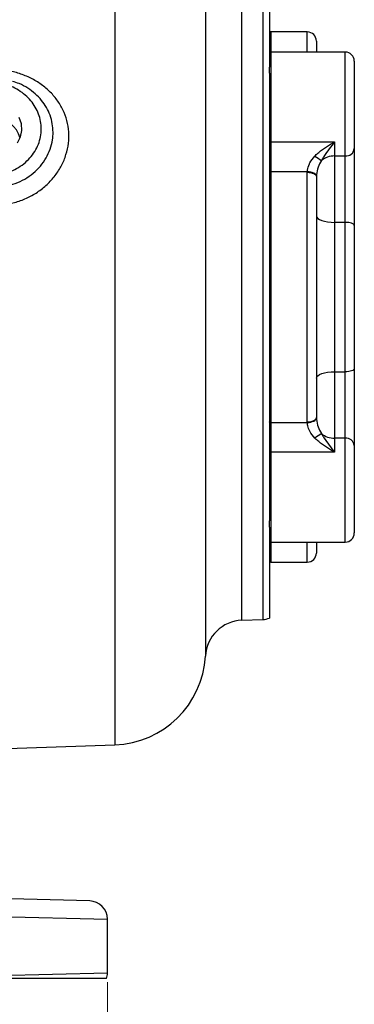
# Model space of a CAD drawing. Header units: inches. Extents: x 0.6 to 16.3, y 0.2 to 11.5.
# Tile 5 of 10: x 5.9 to 7.4, y 4.6 to 9. Entities that reach past the tile are written whole.
import ezdxf

# ---------------------------------------------------------------- set-up
doc = ezdxf.new("R2010")
doc.units = ezdxf.units.IN
doc.header["$MEASUREMENT"] = 0
doc.styles.add('SLDTEXTSTYLE0', font='TXT', dxfattribs={"width": 0.75})
doc.dimstyles.new('SLDDIMSTYLE1', dxfattribs={"dimtxt": 0.137795, "dimasz": 0.14, "dimexe": 0, "dimexo": 0.0625, "dimgap": 0.034449, "dimtad": 0, "dimdec": 1, "dimlfac": 1.5, "dimrnd": 1e-09, "dimzin": 12, "dimdsep": 46, "dimtxsty": 'SLDTEXTSTYLE0', "dimblk1": 'CLOSED', "dimblk2": 'CLOSED', "dimsah": 1, "dimcen": 0.09, "dimadec": 0, "dimazin": 3, "dimtfac": 1, "dimtdec": 1, "dimtofl": 0, "dimtmove": 0, "dimatfit": 3, "dimldrblk": 'CLOSED', "dimfxl": 0, "dimfrac": 2, "dimtolj": 1, "dimtzin": 12, "dimarcsym": 0})
doc.dimstyles.new('SLDDIMSTYLE3', dxfattribs={"dimtxt": 0.137795, "dimasz": 0.14, "dimexe": 0, "dimexo": 0.0625, "dimgap": 0.034449, "dimtad": 0, "dimdec": 1, "dimlfac": 1.5, "dimrnd": 1e-09, "dimzin": 4, "dimdsep": 46, "dimtxsty": 'SLDTEXTSTYLE0', "dimblk1": 'CLOSED', "dimblk2": 'CLOSED', "dimsah": 1, "dimcen": 0.09, "dimadec": 0, "dimazin": 1, "dimtfac": 1, "dimtdec": 1, "dimtofl": 0, "dimtmove": 0, "dimatfit": 3, "dimldrblk": 'CLOSED', "dimfxl": 0, "dimfrac": 2, "dimtolj": 1, "dimtzin": 12, "dimarcsym": 0})

# ---------------------------------------------------------------- blocks, each defined once
blk = doc.blocks.new('_Closed')
at = {"color": 0, "linetype": 'ByBlock', "lineweight": -2}
for p, q in [((-1, 0.166667), (0, 0)), ((-1, 0.166667), (-1, -0.166667)), ((0, 0), (-1, -0.166667)), ((0, 0), (-1, 0))]:
    blk.add_line(p, q, dxfattribs=at)
blk = doc.blocks.new('_D_9')
at = {"color": 7, "linetype": 'Continuous', "lineweight": 0}
for p, q in [((5.4662, 11.0954), (5.4242, 11.0954)), ((5.4242, 11.0954), (5.4242, 10.8767)), ((5.7717, 11.0954), (5.8136, 11.0954)), ((5.8136, 11.0954), (5.8136, 10.8767)), ((8.5942, 8.1565), (8.5942, 10.9363)), ((3.9789, 10.897), (5.3034, 10.897)), ((8.5942, 10.897), (5.9345, 10.897)), ((5.4242, 10.8767), (5.4662, 10.8767)), ((5.8136, 10.8767), (5.7717, 10.8767))]:
    blk.add_line(p, q, dxfattribs=at)
at = {"color": 7, "linetype": 'Continuous', "lineweight": 18, "xscale": 0.14, "yscale": 0.14, "rotation": 180.0000000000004}
blk.add_blockref('_Closed', (3.9789, 10.897), dxfattribs=at)
at = {"color": 7, "linetype": 'Continuous', "lineweight": 18, "xscale": 0.14, "yscale": 0.14}
blk.add_blockref('_Closed', (8.5942, 10.897), dxfattribs=at)
at = {"color": 7, "linetype": 'Continuous', "lineweight": 18, "char_height": 0.1378, "attachment_point": 1, "style": 'SLDTEXTSTYLE0'}
for s, insert in [('176', (5.4662, 11.0543)), ('6.9', (5.4917, 10.8481))]:
    blk.add_mtext(s, dxfattribs=dict(at, insert=insert))
blk = doc.blocks.new('_D_10')
at = {"color": 7, "linetype": 'Continuous', "lineweight": 0}
for p, q in [((1.6455, 4.7265), (1.6455, 4.1507)), ((6.3122, 4.7265), (6.3122, 4.1507)), ((4.9527, 4.3885), (4.9107, 4.3885)), ((4.9107, 4.3885), (4.9107, 4.1698)), ((5.2582, 4.3885), (5.3001, 4.3885)), ((5.3001, 4.3885), (5.3001, 4.1698)), ((1.6455, 4.19), (4.7899, 4.19)), ((4.9107, 4.1698), (4.9527, 4.1698)), ((5.3001, 4.1698), (5.2582, 4.1698)), ((6.3122, 4.19), (5.421, 4.19))]:
    blk.add_line(p, q, dxfattribs=at)
at = {"color": 7, "linetype": 'Continuous', "lineweight": 18, "xscale": 0.14, "yscale": 0.14, "rotation": 180.0000000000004}
blk.add_blockref('_Closed', (1.6455, 4.19, -0.0033), dxfattribs=at)
at = {"color": 7, "linetype": 'Continuous', "lineweight": 18, "xscale": 0.14, "yscale": 0.14}
blk.add_blockref('_Closed', (6.3122, 4.19, -0.0033), dxfattribs=at)
at = {"color": 7, "linetype": 'Continuous', "lineweight": 18, "char_height": 0.1378, "attachment_point": 1, "style": 'SLDTEXTSTYLE0'}
for s, insert in [('178', (4.9527, 4.3474)), ('7.0', (4.9782, 4.1412))]:
    blk.add_mtext(s, dxfattribs=dict(at, insert=insert))

msp = doc.modelspace()

# ---------------------------------------------------------------- linework, layer by layer
at = {"color": 8, "linetype": 'Continuous', "lineweight": 25}
for p, q in [((6.3446, 9.712), (6.3446, 7.7413)), ((6.7429, 9.3213), (6.7429, 6.1612)), ((6.9035, 7.7413), (6.9035, 9.1638)), ((6.995, 9.1606), (6.995, 7.7413)), ((7.0309, 8.9079), (7.0309, 8.8196)), ((7.1909, 8.8196), (7.1909, 8.9079)), ((7.0309, 8.8196), (7.0309, 8.4241)), ((7.3575, 8.3622), (7.3575, 8.8196)), ((6.3446, 7.7413), (6.3446, 5.7705)), ((6.9035, 6.3187), (6.9035, 7.7413)), ((6.995, 7.7413), (6.995, 6.3219)), ((7.3575, 6.663), (7.3575, 7.1203)), ((7.0309, 7.0584), (7.0309, 6.663)), ((7.0309, 6.663), (7.0309, 6.5746)), ((7.1909, 6.5746), (7.1909, 6.663))]:
    msp.add_line(p, q, dxfattribs=at)
at = {"color": 7, "linetype": 'Continuous', "lineweight": 25}
for p, q in [((7.0242, 9.154), (7.0242, 8.7535)), ((7.1909, 8.9079), (7.0309, 8.9079)), ((7.2309, 8.8679), (7.2309, 8.8196)), ((7.3575, 8.8196), (7.0309, 8.8196)), ((7.3975, 8.7796), (7.3975, 8.3944)), ((7.0242, 8.7267), (7.0242, 8.7535)), ((7.0242, 8.7267), (7.0242, 7.7413)), ((7.0309, 8.4241), (7.3109, 8.4241)), ((7.0309, 8.4241), (7.0309, 8.2931)), ((7.3109, 8.4241), (7.3109, 8.3622)), ((7.3975, 8.3944), (7.3975, 8.0562)), ((7.3109, 8.3622), (7.3575, 8.3622)), ((7.3109, 8.3622), (7.3109, 8.0701)), ((7.3575, 8.0701), (7.3575, 8.3622)), ((7.0309, 8.2931), (7.0309, 7.1894)), ((7.1909, 8.2931), (7.0309, 8.2931)), ((7.1909, 8.2903), (7.1909, 8.2931)), ((7.1909, 7.1922), (7.1909, 8.2903)), ((7.2309, 8.2736), (7.2309, 8.2715)), ((7.2309, 8.2715), (7.2309, 7.2111)), ((7.3109, 8.0701), (7.3109, 7.4124)), ((7.3575, 8.0701), (7.3109, 8.0701)), ((7.3575, 7.4124), (7.3575, 8.0701)), ((7.3975, 8.0562), (7.3975, 7.4263)), ((7.0242, 7.7413), (7.0242, 6.7558)), ((7.3109, 7.4124), (7.3575, 7.4124)), ((7.3109, 7.4124), (7.3109, 7.1203)), ((7.3575, 7.1203), (7.3575, 7.4124)), ((7.3975, 7.4263), (7.3975, 7.0881)), ((7.2309, 7.2111), (7.2309, 7.209)), ((7.0309, 7.1894), (7.1909, 7.1894)), ((7.0309, 7.1894), (7.0309, 7.0584)), ((7.1909, 7.1894), (7.1909, 7.1922)), ((7.3109, 7.1203), (7.3109, 7.0584)), ((7.3575, 7.1203), (7.3109, 7.1203)), ((7.3975, 7.0881), (7.3975, 6.703)), ((7.3109, 7.0584), (7.0309, 7.0584)), ((7.0242, 6.729), (7.0242, 6.7558)), ((7.0242, 6.729), (7.0242, 6.3285)), ((7.0309, 6.663), (7.3575, 6.663)), ((7.2309, 6.663), (7.2309, 6.6146)), ((7.0309, 6.5746), (7.1909, 6.5746)), ((6.9035, 6.3187), (6.995, 6.3219)), ((5.3863, 5.7371), (6.3446, 5.7705)), ((6.2343, 5.0833), (5.0138, 5.1153)), ((5.2796, 5.0288), (6.3122, 5.0033)), ((6.3122, 4.7659), (6.3122, 5.0033)), ((6.3122, 4.7659), (5.3237, 4.7415))]:
    msp.add_line(p, q, dxfattribs=at)
at = {"color": 7, "linetype": 'Continuous', "lineweight": 25, "flags": 128}
for points in [[(5.9173, 8.4196), (5.9306, 8.446), (5.9364, 8.4746), (5.9345, 8.5037), (5.9248, 8.5314)], [(7.0242, 8.4278), (7.0243, 8.4271), (7.0247, 8.4264), (7.0253, 8.4257), (7.0262, 8.4252), (7.0272, 8.4247), (7.0283, 8.4244), (7.0296, 8.4242), (7.0309, 8.4241)], [(7.0309, 8.2931), (7.0296, 8.293), (7.0283, 8.2929), (7.0272, 8.2926), (7.0262, 8.2922), (7.0253, 8.2917), (7.0247, 8.2912), (7.0243, 8.2906), (7.0242, 8.2899)], [(7.2309, 8.2736), (7.2301, 8.2772), (7.2278, 8.2808), (7.224, 8.2841), (7.2191, 8.2871), (7.213, 8.2895), (7.2061, 8.2914), (7.1987, 8.2926), (7.1909, 8.2931)], [(7.1909, 8.2903), (7.1987, 8.2899), (7.2062, 8.2889), (7.2131, 8.2871), (7.2192, 8.2848), (7.2241, 8.2819), (7.2278, 8.2787), (7.2301, 8.2751), (7.2309, 8.2715)], [(7.2309, 8.0979), (7.2324, 8.0925), (7.237, 8.0873), (7.2444, 8.0825), (7.2543, 8.0783), (7.2664, 8.0748), (7.2803, 8.0723), (7.2953, 8.0707), (7.3109, 8.0701)], [(7.3975, 8.0562), (7.3968, 8.059), (7.3945, 8.0616), (7.3908, 8.064), (7.3858, 8.0661), (7.3798, 8.0678), (7.3729, 8.0691), (7.3653, 8.0699), (7.3575, 8.0701)], [(7.2309, 7.3846), (7.2324, 7.39), (7.237, 7.3952), (7.2444, 7.4), (7.2543, 7.4043), (7.2664, 7.4077), (7.2803, 7.4103), (7.2953, 7.4119), (7.3109, 7.4124)], [(7.3975, 7.4263), (7.3968, 7.4236), (7.3945, 7.421), (7.3908, 7.4186), (7.3858, 7.4165), (7.3798, 7.4147), (7.3729, 7.4135), (7.3653, 7.4127), (7.3575, 7.4124)], [(7.1909, 7.1922), (7.1987, 7.1926), (7.2062, 7.1937), (7.2131, 7.1954), (7.2192, 7.1977), (7.2241, 7.2006), (7.2278, 7.2039), (7.2301, 7.2074), (7.2309, 7.2111)], [(7.1909, 7.1894), (7.1987, 7.1899), (7.2061, 7.1912), (7.213, 7.193), (7.2191, 7.1955), (7.224, 7.1984), (7.2278, 7.2017), (7.2301, 7.2053), (7.2309, 7.209)], [(7.0309, 7.1894), (7.0296, 7.1895), (7.0283, 7.1897), (7.0272, 7.19), (7.0262, 7.1904), (7.0253, 7.1908), (7.0247, 7.1914), (7.0243, 7.192), (7.0242, 7.1926)], [(7.0309, 7.0584), (7.0296, 7.0584), (7.0283, 7.0582), (7.0272, 7.0578), (7.0262, 7.0574), (7.0253, 7.0568), (7.0247, 7.0561), (7.0243, 7.0554), (7.0242, 7.0547)]]:
    msp.add_lwpolyline(points, dxfattribs=at)
at = {"color": 7, "linetype": 'Continuous', "lineweight": 25}
for centre, radius, start, end in [((7.0309, 8.9013), 0.00667, 90, 180), ((7.1909, 8.8679), 0.04, 360, 90), ((7.0309, 8.8129), 0.00667, 90, 180), ((7.3575, 8.7796), 0.04, 0, 90), ((5.8122, 8.409), 0.1207, 15.261, 164.739), ((7.3611, 8.3988), 0.0367, 264.5142, 353.1832), ((7.4383, 8.6472), 0.3566, 233.1249, 238.7222), ((7.3096, 8.272), 0.0902, 89.1723, 128.7032), ((7.4383, 6.8353), 0.3566, 121.2778, 126.8751), ((7.3096, 7.2105), 0.0902, 231.2968, 270.8277), ((7.3611, 7.0838), 0.0367, 6.8168, 95.4858), ((7.3575, 6.703), 0.04, 270, 0), ((7.0309, 6.6696), 0.00667, 180, 270), ((7.1909, 6.6146), 0.04, 270, 0), ((7.0309, 6.5813), 0.00667, 180, 270), ((6.9922, 6.4019), 0.08, 272, 293.5782), ((6.9094, 6.1521), 0.1667, 92, 176.8883), ((6.3302, 6.1836), 0.4133, 272, 356.8883), ((6.2322, 5.0033), 0.08, 0, 88.5), ((6.2322, 4.7659), 0.08, 342.2926, 0)]:
    msp.add_arc(centre, radius, start, end, dxfattribs=at)
for points, knots in [([(5.8094, 8.1457), (5.8226, 8.146), (5.8543, 8.1467), (5.9041, 8.1562), (5.9566, 8.1748), (6.005, 8.2017), (6.0478, 8.2355), (6.0838, 8.2755), (6.112, 8.32), (6.1316, 8.3679), (6.1424, 8.4179), (6.1436, 8.4685), (6.1355, 8.5183), (6.1179, 8.5658), (6.0918, 8.6097), (6.0576, 8.6486), (6.0167, 8.6819), (5.97, 8.7086), (5.919, 8.7284), (5.865, 8.7411), (5.8279, 8.7431), (5.8094, 8.7441)], [0, 0, 0, 0, 0.038378, 0.09291, 0.147439, 0.201566, 0.255685, 0.308751, 0.361806, 0.414177, 0.466541, 0.51909, 0.571642, 0.624715, 0.677797, 0.731116, 0.784444, 0.838115, 0.891791, 0.945895, 1, 1, 1, 1]), ([(5.813, 8.2787), (5.8385, 8.2827), (5.8893, 8.2905), (5.9544, 8.3312), (6.001, 8.3877), (6.0237, 8.4546), (6.0209, 8.5233), (5.9941, 8.5869), (5.9461, 8.6389), (5.8834, 8.6748), (5.836, 8.6817), (5.813, 8.685)], [0, 0, 0, 0, 0.11604, 0.231742, 0.345909, 0.4574, 0.56622, 0.674467, 0.78353, 0.895363, 1, 1, 1, 1]), ([(7.2243, 8.3619), (7.2253, 8.3629), (7.2307, 8.3684), (7.2468, 8.383), (7.2748, 8.4032), (7.2987, 8.4173), (7.3108, 8.424), (7.3109, 8.4241)], [0, 0, 0, 0, 0.038304, 0.210132, 0.599548, 0.996751, 1, 1, 1, 1]), ([(7.3109, 8.4241), (7.3108, 8.424), (7.2952, 8.4036), (7.276, 8.3786), (7.2574, 8.3496), (7.2538, 8.3435), (7.2532, 8.3424)], [0, 0, 0, 0, 0.003279, 0.797523, 0.963525, 1, 1, 1, 1]), ([(7.1909, 8.2931), (7.1911, 8.2952), (7.1918, 8.3065), (7.1963, 8.3199), (7.2071, 8.3414), (7.2162, 8.3522), (7.2243, 8.3619)], [0, 0, 0, 0, 0.089267, 0.47597, 0.532834, 1, 1, 1, 1]), ([(7.2532, 8.3424), (7.2478, 8.3326), (7.2371, 8.3131), (7.2316, 8.2884), (7.231, 8.2757), (7.2309, 8.2736)], [0, 0, 0, 0, 0.455207, 0.908538, 1, 1, 1, 1]), ([(7.2309, 7.209), (7.231, 7.2068), (7.2316, 7.1941), (7.2371, 7.1694), (7.2478, 7.1499), (7.2532, 7.1401)], [0, 0, 0, 0, 0.091462, 0.544793, 1, 1, 1, 1]), ([(7.2243, 7.1206), (7.2163, 7.1303), (7.2025, 7.1468), (7.1939, 7.1695), (7.1914, 7.1824), (7.191, 7.1873), (7.1909, 7.1894)], [0, 0, 0, 0, 0.466659, 0.794726, 0.91083, 1, 1, 1, 1]), ([(7.3109, 7.0584), (7.3108, 7.0585), (7.2987, 7.0652), (7.2748, 7.0794), (7.2468, 7.0996), (7.2307, 7.1142), (7.2253, 7.1196), (7.2243, 7.1206)], [0, 0, 0, 0, 0.003249, 0.400452, 0.789868, 0.961696, 1, 1, 1, 1]), ([(7.2532, 7.1401), (7.2538, 7.139), (7.2574, 7.1329), (7.276, 7.1039), (7.2952, 7.0789), (7.3108, 7.0585), (7.3109, 7.0584)], [0, 0, 0, 0, 0.036475, 0.202477, 0.996721, 1, 1, 1, 1]), ([(6.3084, 4.7415), (6.3066, 4.7415), (6.303, 4.7415), (6.2749, 4.7415), (6.2323, 4.7415), (6.1736, 4.7415), (6.0994, 4.7415), (6.011, 4.7415), (5.9097, 4.7415), (5.7964, 4.7415), (5.673, 4.7415), (5.551, 4.7415), (5.434, 4.7415), (5.3605, 4.7415), (5.3237, 4.7415)], [0, 0, 0, 0, 0.092005, 0.178274, 0.264818, 0.351087, 0.437327, 0.523844, 0.610082, 0.695958, 0.78211, 0.867984, 0.933992, 1, 1, 1, 1])]:
    msp.add_open_spline(points, degree=3, knots=knots, dxfattribs=at)
at = {"color": 8, "linetype": 'Continuous', "lineweight": 25}
msp.add_open_spline([(5.8114, 8.2252), (5.8131, 8.2251), (5.8302, 8.225), (5.8628, 8.2281), (5.9076, 8.2401), (5.9493, 8.2595), (5.9867, 8.2853), (6.0185, 8.317), (6.0437, 8.3529), (6.0615, 8.3918), (6.0713, 8.43), (6.0752, 8.4806), (6.0642, 8.5424), (6.0254, 8.6102), (5.9744, 8.6548), (5.9288, 8.6799), (5.905, 8.6875), (5.8952, 8.6906)], degree=3, knots=[0, 0, 0, 0, 0.006884, 0.070787, 0.134689, 0.198144, 0.261598, 0.324639, 0.387672, 0.448572, 0.509466, 0.559275, 0.671384, 0.782193, 0.89661, 0.95741, 1, 1, 1, 1], dxfattribs=at)

# ---------------------------------------------------------------- dimensions: what is measured, and where the dimension line sits
at = {"color": 7, "linetype": 'Continuous', "lineweight": 18}
for base, p1, p2, dimstyle, picture, middle in [((3.9789, 10.897), (8.5942, 8.1171), (3.9789, 11.0023), 'SLDDIMSTYLE1', '_D_9', (5.6189, 10.897)), ((6.3122, 4.19), (1.6455, 4.7659), (6.3122, 4.7659), 'SLDDIMSTYLE3', '_D_10', (5.1054, 4.19))]:
    dim = msp.add_linear_dim(base=base, p1=p1, p2=p2, dimstyle=dimstyle, dxfattribs=at)
    dim.commit()
    dim.dimension.update_dxf_attribs({"geometry": picture, "text_midpoint": middle, "dimtype": 160})

doc.saveas('drawing.dxf')
